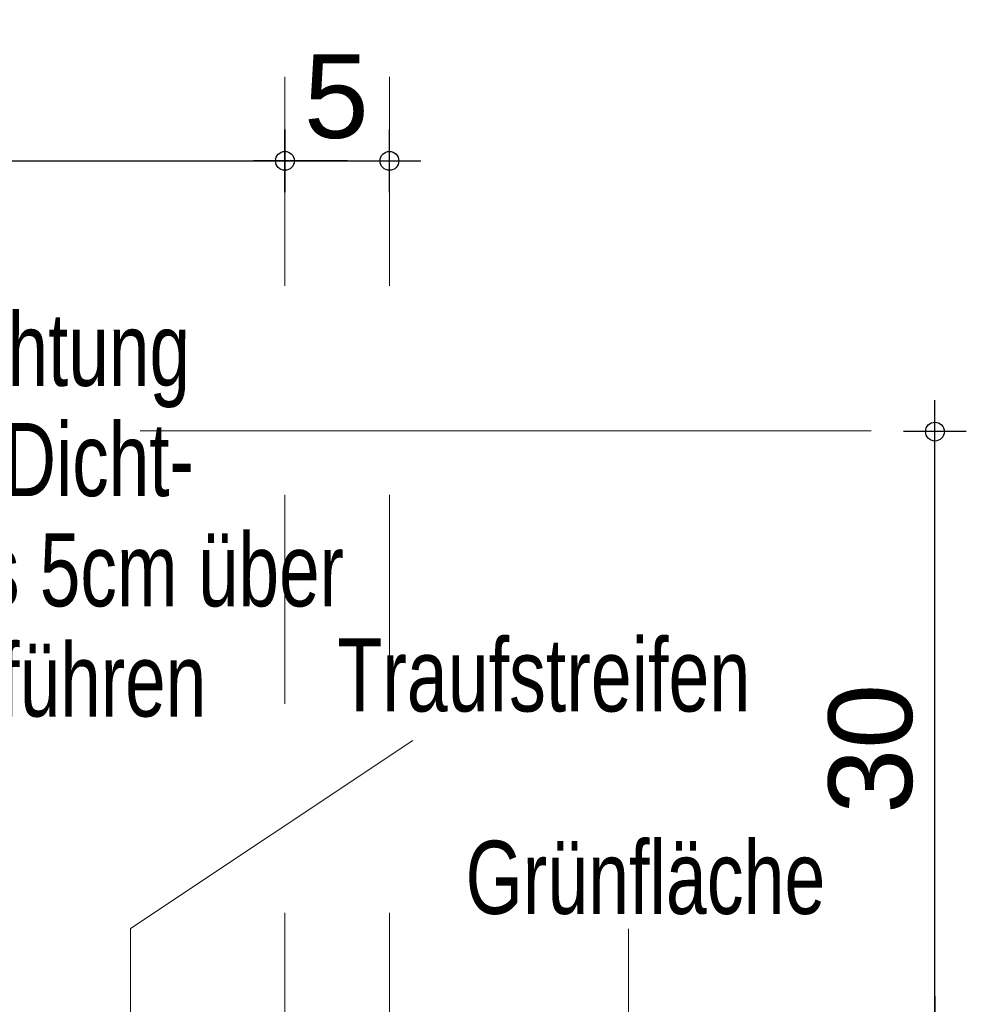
# Model space of a CAD drawing. Header units: metres. Extents: x 1333.9 to 1416.6, y -82.7 to -2.5.
# Tile 70 of 160: x 1389.766 to 1390.219, y -70.268 to -69.797. Entities that reach past the tile are written whole.
import ezdxf

# ---------------------------------------------------------------- set-up
doc = ezdxf.new("R2010")
doc.units = ezdxf.units.M
doc.header["$PDMODE"] = 65
for name, pattern in [('AUSGEZOGEN', [0]), ('GETRENNT2_S10', [0.225, 0.1, -0.05, 0, -0.025, 0, -0.05]), ('STRICHPUNKT2_S5', [0.5, 0.35, -0.05, 0.05, -0.05])]:
    doc.linetypes.add(name, pattern=pattern)
for name, color, linetype, lineweight in [('XR$8$Legende', 4, 'AUSGEZOGEN', 13), ('XR$8$Maßlinie 1_50', 7, 'AUSGEZOGEN', 25), ('XR$8$Text 1_100', 3, 'AUSGEZOGEN', 18), ('XR$8$Text 1_50', 3, 'AUSGEZOGEN', 18)]:
    doc.layers.add(name, color=color, linetype=linetype, lineweight=lineweight)
doc.styles.add('ARIAL', font='arial.ttf')
doc.dimstyles.new('DIMSTYLE_14', dxfattribs={"dimtxt": 0.04, "dimasz": 0.03, "dimexe": 0, "dimexo": 1e-06, "dimgap": 0.02, "dimtad": 2, "dimdec": 1, "dimlfac": 100, "dimrnd": 0.5, "dimzin": 4, "dimdsep": 46, "dimtxsty": 'ARIAL', "dimblk1": 'ALL_ML_KREIS', "dimblk2": 'ALL_ML_KREIS', "dimsah": 1, "dimcen": 0, "dimse1": 1, "dimse2": 1, "dimclrd": 7, "dimclre": 7, "dimclrt": 7, "dimadec": 0, "dimazin": 0, "dimtfac": 1, "dimtdec": 0, "dimtix": 1, "dimtmove": 2, "dimatfit": 3, "dimfxl": 0, "dimtvp": 1.2, "dimtzin": 0, "dimlwd": 0, "dimlwe": 25, "dimarcsym": 0})
doc.dimstyles.new('DIMSTYLE_15', dxfattribs={"dimtxt": 0.04, "dimasz": 0.03, "dimexe": 0, "dimexo": 1e-06, "dimgap": 0.02, "dimtad": 2, "dimdec": 1, "dimlfac": 100, "dimrnd": 0.5, "dimzin": 4, "dimdsep": 46, "dimtxsty": 'ARIAL', "dimblk1": 'ALL_ML_KREIS', "dimblk2": 'ALL_ML_KREIS', "dimsah": 1, "dimcen": 0, "dimse1": 1, "dimse2": 1, "dimclrd": 7, "dimclre": 7, "dimclrt": 7, "dimadec": 0, "dimazin": 0, "dimtfac": 1, "dimtdec": 0, "dimtix": 1, "dimtmove": 2, "dimatfit": 3, "dimfxl": 0, "dimtzin": 0, "dimlwd": 0, "dimlwe": 25, "dimarcsym": 0})

# ---------------------------------------------------------------- blocks, each defined once
blk = doc.blocks.new('ALL_ML_KREIS')
at = {"color": 0, "linetype": 'ByBlock', "lineweight": -2}
for p, q in [((0, -0.5), (0, 0.5)), ((-1, 0), (0.5, 0))]:
    blk.add_line(p, q, dxfattribs=at)
blk.add_circle((0, 0), 0.15, dxfattribs=at)
blk = doc.blocks.new('*D384')
at = {"layer": 'DEFPOINTS', "color": 7, "linetype": 'AUSGEZOGEN', "lineweight": 25, "transparency": 33554687}
for p in [(1389.49274, -69.84625), (1389.89274, -69.85376), (1389.49274, -69.86499)]:
    blk.add_point(p, dxfattribs=at)
at = {"layer": 'XR$8$Maßlinie 1_50', "color": 7, "linetype": 'AUSGEZOGEN', "lineweight": -2, "transparency": 33554687}
blk.add_line((1389.49274, -69.86499), (1389.89274, -69.86499), dxfattribs=at)
at = {"layer": 'XR$8$Maßlinie 1_50', "color": 7, "linetype": 'AUSGEZOGEN', "lineweight": 25, "transparency": 33554687, "xscale": 0.03, "yscale": 0.03, "zscale": 0.03, "rotation": 180}
blk.add_blockref('ALL_ML_KREIS', (1389.49274, -69.86499), dxfattribs=at)
at = {"layer": 'XR$8$Maßlinie 1_50', "color": 7, "linetype": 'AUSGEZOGEN', "lineweight": 25, "transparency": 33554687, "xscale": 0.03, "yscale": 0.03, "zscale": 0.03}
blk.add_blockref('ALL_ML_KREIS', (1389.89274, -69.86499), dxfattribs=at)
at = {"layer": 'XR$8$Maßlinie 1_50', "color": 7, "linetype": 'AUSGEZOGEN', "lineweight": 25, "transparency": 33554687, "insert": (1389.691, -69.83431), "char_height": 0.04, "width": 0.16, "attachment_point": 5, "style": 'ARIAL'}
blk.add_mtext('\\A1;{\\A1;{40\\H0.026400;\\S^ ;}}', dxfattribs=at)
blk = doc.blocks.new('*D385')
at = {"layer": 'DEFPOINTS', "color": 7, "linetype": 'AUSGEZOGEN', "lineweight": 25, "transparency": 33554687}
for p in [(1389.89274, -69.85376), (1389.89274, -69.86499), (1389.94274, -69.87201)]:
    blk.add_point(p, dxfattribs=at)
at = {"layer": 'XR$8$Maßlinie 1_50', "color": 7, "linetype": 'AUSGEZOGEN', "lineweight": -2, "transparency": 33554687}
blk.add_line((1389.89274, -69.86499), (1389.94274, -69.86499), dxfattribs=at)
at = {"layer": 'XR$8$Maßlinie 1_50', "color": 7, "linetype": 'AUSGEZOGEN', "lineweight": 25, "transparency": 33554687, "xscale": 0.03, "yscale": 0.03, "zscale": 0.03, "rotation": 180}
blk.add_blockref('ALL_ML_KREIS', (1389.89274, -69.86499), dxfattribs=at)
at = {"layer": 'XR$8$Maßlinie 1_50', "color": 7, "linetype": 'AUSGEZOGEN', "lineweight": 25, "transparency": 33554687, "xscale": 0.03, "yscale": 0.03, "zscale": 0.03}
blk.add_blockref('ALL_ML_KREIS', (1389.94274, -69.86499), dxfattribs=at)
at = {"layer": 'XR$8$Maßlinie 1_50', "color": 7, "linetype": 'AUSGEZOGEN', "lineweight": 25, "transparency": 33554687, "insert": (1389.91732, -69.83431), "char_height": 0.04, "width": 0.12, "attachment_point": 5, "style": 'ARIAL'}
blk.add_mtext('\\A1;{\\A1;{5\\H0.026400;\\S^ ;}}', dxfattribs=at)
blk = doc.blocks.new('*D389')
at = {"layer": 'DEFPOINTS', "color": 7, "linetype": 'AUSGEZOGEN', "lineweight": 25, "transparency": 33554687}
for p in [(1389.43303, -69.99453), (1389.96977, -70.29453), (1390.20384, -70.29453)]:
    blk.add_point(p, dxfattribs=at)
at = {"layer": 'XR$8$Maßlinie 1_50', "color": 7, "linetype": 'AUSGEZOGEN', "lineweight": -2, "transparency": 33554687}
blk.add_line((1390.20384, -70.29453), (1390.20384, -69.99453), dxfattribs=at)
at = {"layer": 'XR$8$Maßlinie 1_50', "color": 7, "linetype": 'AUSGEZOGEN', "lineweight": 25, "transparency": 33554687, "xscale": 0.03, "yscale": 0.03, "zscale": 0.03}
for p, rotation in [((1390.20384, -69.99453), 90), ((1390.20384, -70.29453), 270)]:
    blk.add_blockref('ALL_ML_KREIS', p, dxfattribs=dict(at, rotation=rotation))
at = {"layer": 'XR$8$Maßlinie 1_50', "color": 7, "linetype": 'AUSGEZOGEN', "lineweight": 25, "transparency": 33554687, "insert": (1390.17313, -70.14627), "char_height": 0.04, "width": 0.16, "attachment_point": 5, "rotation": 90, "style": 'ARIAL'}
blk.add_mtext('\\A1;{\\A1;{30\\H0.026400;\\S^ ;}}', dxfattribs=at)

msp = doc.modelspace()

# ---------------------------------------------------------------- linework, layer by layer
at = {"layer": 'XR$8$Legende', "color": 4, "linetype": 'GETRENNT2_S10', "lineweight": 13, "transparency": 33554687}
for p, q in [((1389.89274, -70.3248), (1389.89274, -69.79745)), ((1389.94274, -70.3248), (1389.94274, -69.79745))]:
    msp.add_line(p, q, dxfattribs=at)
at = {"layer": 'XR$8$Text 1_100', "color": 4, "linetype": 'AUSGEZOGEN', "lineweight": 13, "transparency": 33554687}
for p, q in [((1389.95391, -70.14225), (1389.81877, -70.23225)), ((1389.81877, -70.23225), (1389.81877, -70.29058)), ((1390.05722, -70.23233), (1390.05722, -70.33058))]:
    msp.add_line(p, q, dxfattribs=at)
at = {"layer": 'XR$8$Text 1_50', "color": 4, "linetype": 'STRICHPUNKT2_S5', "lineweight": 13, "transparency": 33554687}
msp.add_line((1390.17338, -69.99414), (1389.43838, -69.99414), dxfattribs=at)

# ---------------------------------------------------------------- texts
at = {"layer": 'XR$8$Text 1_100', "color": 3, "linetype": 'AUSGEZOGEN', "lineweight": 18, "transparency": 33554687, "insert": (1389.55225, -69.93766), "char_height": 0.035, "width": 0.3925621, "attachment_point": 1, "line_spacing_factor": 0.903614, "style": 'ARIAL'}
msp.add_mtext('\\A1;{\\fArial|i0|b0;\\H0.035000;\\W0.714286;\\C3;äußere Abdichtung}\\P{\\fArial|i0|b0;\\H0.035000;\\W0.714286;\\C3;mineralische Dicht-}\\P{\\fArial|i0|b0;\\H0.035000;\\W0.714286;\\C3;schlämme bis 5cm über }\\P{\\fArial|i0|b0;\\H0.035000;\\W0.714286;\\C3;OK-Gelände führen}\\P', dxfattribs=at)
at = {"layer": 'XR$8$Text 1_100', "color": 3, "linetype": 'AUSGEZOGEN', "lineweight": 18, "transparency": 33554687, "char_height": 0.035, "attachment_point": 7, "style": 'ARIAL'}
for s, insert, width in [('\\W0.72;Traufstreifen', (1389.91786, -70.1289), 0.2091932), ('\\W0.72;Grünfläche', (1389.9792, -70.22575), 0.1842117)]:
    msp.add_mtext(s, dxfattribs=dict(at, insert=insert, width=width))

# ---------------------------------------------------------------- dimensions: what is measured, and where the dimension line sits
at = {"layer": 'XR$8$Maßlinie 1_50', "color": 7, "linetype": 'AUSGEZOGEN', "lineweight": 25, "transparency": 33554687}
for base, p1, p2, dimstyle, picture, middle in [((1389.89274, -69.86499), (1389.49274, -69.84626), (1389.89274, -69.85376), 'DIMSTYLE_15', '*D384', (1389.691, -69.83431)), ((1389.94274, -69.86499), (1389.89274, -69.85376), (1389.94274, -69.87201), 'DIMSTYLE_14', '*D385', (1389.91732, -69.83431))]:
    dim = msp.add_linear_dim(base=base, p1=p1, p2=p2, dimstyle=dimstyle, override={"dimpost": '<>', "dimclrd": 7, "dimclre": 7, "dimclrt": 7, "dimlwd": 0, "dimlwe": 25}, dxfattribs=at)
    dim.commit()
    dim.dimension.update_dxf_attribs({"geometry": picture, "text_midpoint": middle, "dimtype": 160})
dim = msp.add_linear_dim(base=(1390.20384, -69.99453), p1=(1389.96977, -70.29453), p2=(1389.43303, -69.99453), angle=90, dimstyle='DIMSTYLE_15', override={"dimpost": '<>', "dimclrd": 7, "dimclre": 7, "dimclrt": 7, "dimlwd": 0, "dimlwe": 25}, dxfattribs=at)
dim.commit()
dim.dimension.update_dxf_attribs({"geometry": '*D389', "text_midpoint": (1390.17313, -70.14627), "dimtype": 160})

doc.saveas('drawing.dxf')
